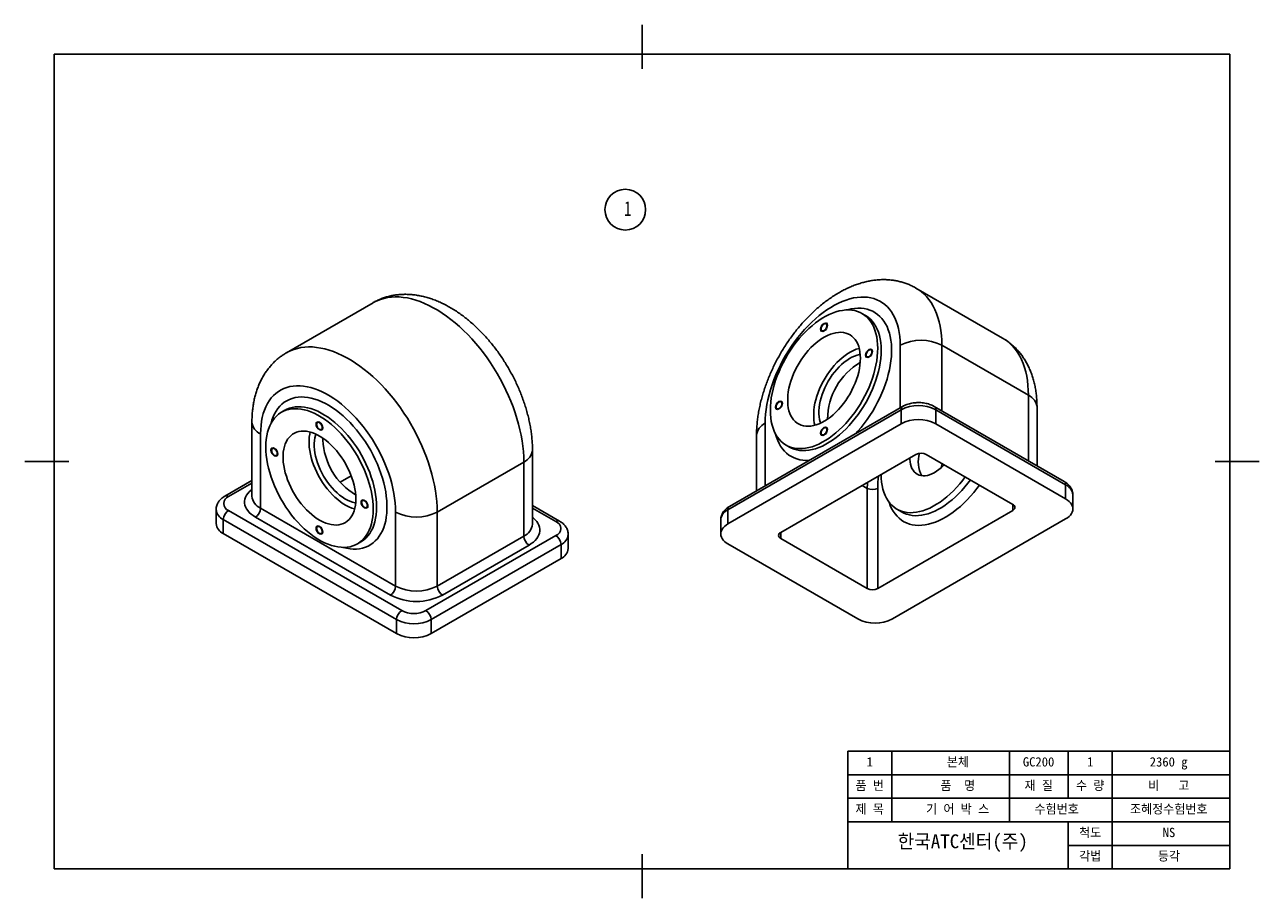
# Model space of a CAD drawing. Header units: millimetres. Extents: x 0 to 420, y 0 to 297.
import ezdxf

# ---------------------------------------------------------------- set-up
doc = ezdxf.new("R2010")
doc.units = ezdxf.units.MM
doc.layers.add('도면틀', color=4, linetype='Continuous')
doc.layers.add('외형선', color=3, linetype='Continuous')
doc.styles.add('SLDTEXTSTYLE3', font='TXT', dxfattribs={"width": 0.7})
doc.styles.add('한글 굴림', font='txt')

msp = doc.modelspace()

# ---------------------------------------------------------------- linework, layer by layer
at = {"layer": '도면틀', "color": 3}
for p, q in [((210, 297), (210, 282)), ((15, 148.5), (0, 148.5)), ((405, 148.5), (420, 148.5)), ((210, 15), (210, 0))]:
    msp.add_line(p, q, dxfattribs=at)
at = {"layer": '도면틀', "color": 4}
for p, q in [((410, 287), (10, 287)), ((10, 287), (10, 10)), ((410, 10), (410, 287)), ((280, 50), (410, 50)), ((280, 10), (280, 50)), ((10, 10), (410, 10))]:
    msp.add_line(p, q, dxfattribs=at)
at = {"layer": '도면틀', "color": 1}
for p, q in [((295, 26), (295, 50)), ((335, 26), (335, 50)), ((355, 34), (355, 50)), ((370, 10), (370, 50)), ((280, 42), (410, 42)), ((280, 34), (410, 34)), ((280, 26), (410, 26)), ((355, 10), (355, 26)), ((355, 18), (410, 18))]:
    msp.add_line(p, q, dxfattribs=at)
at = {"layer": '외형선', "linetype": 'Continuous', "lineweight": 25}
for p, q in [((332.65, 190.47), (303.19, 207.48)), ((118.51, 202.48), (89.04, 185.47)), ((286.02, 198.14), (284.84, 198.82)), ((297.85, 166.75), (297.85, 188.02)), ((341.45, 171.01), (311.99, 188.02)), ((311.99, 188.02), (311.99, 165.73)), ((341.45, 148.72), (341.45, 171.01)), ((88.54, 165.93), (87.36, 165.25)), ((298.14, 166.07), (239.22, 132.05)), ((298.66, 167.22), (239.74, 133.2)), ((298.14, 166.07), (298.14, 161.31)), ((353.61, 141.7), (309.41, 167.22)), ((309.93, 166.07), (309.93, 161.31)), ((354.12, 140.56), (309.93, 166.07)), ((344.38, 147.03), (344.38, 166.93)), ((77.31, 161.93), (77.31, 136.75)), ((298.14, 161.31), (239.22, 127.29)), ((251.89, 161.48), (251.89, 140.21)), ((354.12, 135.8), (309.93, 161.31)), ((80.24, 157.85), (80.24, 132.67)), ((101.45, 155.8), (101.47, 156.41)), ((248.96, 157.4), (248.96, 138.52)), ((172.73, 127.23), (172.73, 152.4)), ((259.01, 154.08), (260.19, 153.4)), ((169.81, 148.32), (140.34, 131.31)), ((169.81, 123.14), (169.81, 148.32)), ((303.15, 150.93), (257.19, 124.4)), ((336.15, 133.92), (306.69, 150.93)), ((111.06, 143.66), (107.3, 141.49)), ((77.31, 142.03), (68.09, 136.7)), ((77.31, 141.18), (69.34, 136.58)), ((286.65, 139.37), (284.89, 140.39)), ((286.65, 139.37), (286.65, 105.35)), ((290.19, 105.35), (290.19, 139.37)), ((354.12, 140.56), (354.12, 135.8)), ((356.56, 132.39), (356.56, 137.16)), ((65.13, 132.16), (65.13, 127.4)), ((69.34, 131.82), (128.26, 97.8)), ((80.24, 132.67), (126.2, 106.14)), ((126.2, 106.14), (126.2, 131.31)), ((140.34, 131.31), (140.34, 106.14)), ((181.96, 128.2), (172.73, 133.52)), ((180.71, 128.08), (172.73, 132.68)), ((239.22, 132.05), (239.22, 127.29)), ((336.15, 131.88), (290.19, 105.35)), ((296.72, 132.31), (298.49, 131.29)), ((336.15, 133.92), (336.15, 131.88)), ((126.5, 94.74), (67.57, 128.76)), ((67.57, 128.76), (67.57, 123.99)), ((124.43, 103.07), (78.47, 129.61)), ((236.78, 128.65), (236.78, 123.89)), ((295.2, 94.98), (354.12, 128.99)), ((126.5, 89.98), (67.57, 123.99)), ((136.51, 97.8), (180.71, 123.31)), ((140.34, 106.14), (169.81, 123.14)), ((184.92, 118.89), (184.92, 123.65)), ((257.19, 122.36), (257.19, 124.4)), ((286.65, 105.35), (257.19, 122.36)), ((113.19, 120.51), (114.37, 121.19)), ((182.47, 120.25), (138.28, 94.74)), ((171.57, 120.08), (142.11, 103.07)), ((182.47, 120.25), (182.47, 115.49)), ((239.22, 120.49), (283.41, 94.98)), ((182.47, 115.49), (138.28, 89.98)), ((126.5, 94.74), (126.5, 89.98)), ((138.28, 94.74), (138.28, 89.98))]:
    msp.add_line(p, q, dxfattribs=at)
at = {"layer": '외형선', "linetype": 'Continuous', "lineweight": 25, "flags": 128}
for points in [[(303.2, 207.47), (303.97, 206.99), (304.96, 206.27), (305.9, 205.45), (306.77, 204.55), (307.58, 203.57), (308.33, 202.5), (309.02, 201.36), (309.63, 200.13), (310.18, 198.84), (310.66, 197.48), (311.06, 196.04), (311.4, 194.55), (311.66, 193), (311.84, 191.39), (311.95, 189.73), (311.99, 188.02)], [(169.81, 148.32), (169.77, 150.07), (169.66, 151.86), (169.47, 153.69), (169.21, 155.54), (168.88, 157.42), (168.47, 159.32), (167.99, 161.24), (167.45, 163.16), (166.83, 165.1), (166.15, 167.03), (165.4, 168.96), (164.58, 170.88), (163.71, 172.79), (162.77, 174.69), (161.78, 176.56), (160.74, 178.4), (159.64, 180.21), (158.49, 181.99), (157.3, 183.72), (156.06, 185.41), (154.78, 187.05), (153.46, 188.64), (152.11, 190.17), (150.73, 191.64), (149.32, 193.04), (147.89, 194.38), (146.44, 195.64), (144.97, 196.83), (143.49, 197.95), (142, 198.98), (140.5, 199.93), (139, 200.79), (137.51, 201.57), (136.02, 202.26), (134.54, 202.86), (133.07, 203.36), (131.61, 203.77), (130.18, 204.09), (128.77, 204.31), (127.39, 204.44), (126.04, 204.47), (124.73, 204.4), (123.45, 204.23), (122.21, 203.97), (121.02, 203.62), (119.87, 203.17), (118.77, 202.63), (118.51, 202.48)], [(297.85, 188.02), (297.81, 189.51), (297.7, 190.96), (297.51, 192.35), (297.25, 193.68), (296.92, 194.96), (296.51, 196.16), (296.04, 197.3), (295.49, 198.37), (294.88, 199.35), (294.2, 200.26), (293.46, 201.08), (292.66, 201.82), (291.8, 202.47), (290.89, 203.03), (289.92, 203.49), (288.9, 203.87), (287.84, 204.14), (286.74, 204.33), (285.59, 204.41), (284.42, 204.4), (283.21, 204.29), (281.97, 204.09), (280.71, 203.79), (279.43, 203.39), (278.14, 202.91), (276.84, 202.33), (275.53, 201.66), (274.21, 200.9), (272.9, 200.06), (271.6, 199.13), (270.31, 198.13), (269.03, 197.04), (267.77, 195.89), (266.53, 194.67), (265.32, 193.38), (264.14, 192.03), (263, 190.63), (261.9, 189.17), (260.84, 187.66), (259.82, 186.12), (258.85, 184.54), (257.94, 182.92), (257.08, 181.28), (256.28, 179.62), (255.54, 177.94), (254.86, 176.25), (254.25, 174.55), (253.7, 172.86), (253.22, 171.17), (252.82, 169.5), (252.49, 167.84), (252.22, 166.2), (252.04, 164.6), (251.93, 163.02), (251.89, 161.48)], [(253.66, 165.91), (253.69, 167.28), (253.81, 168.69), (253.99, 170.13), (254.25, 171.6), (254.59, 173.09), (254.99, 174.59), (255.46, 176.1), (256.01, 177.61), (256.61, 179.12), (257.28, 180.62), (258.01, 182.1), (258.8, 183.55), (259.64, 184.98), (260.53, 186.37), (261.47, 187.72), (262.45, 189.02), (263.47, 190.28), (264.53, 191.47), (265.61, 192.61), (266.73, 193.67), (267.86, 194.67), (269.01, 195.59), (270.17, 196.44), (271.34, 197.2), (272.51, 197.87), (273.68, 198.46), (274.84, 198.96), (275.99, 199.36), (277.12, 199.67), (278.23, 199.89), (279.32, 200.01), (280.37, 200.03), (281.39, 199.96), (282.37, 199.79), (283.31, 199.52), (284.2, 199.16), (285.04, 198.7), (285.83, 198.15), (286.56, 197.52), (287.23, 196.8), (287.84, 195.99), (288.38, 195.1), (288.85, 194.14), (289.26, 193.11), (289.59, 192), (289.85, 190.83), (290.04, 189.61), (290.15, 188.33), (290.19, 187), (290.15, 185.62), (290.04, 184.21), (289.85, 182.77), (289.59, 181.3), (289.26, 179.81), (288.85, 178.31), (288.38, 176.8), (287.84, 175.29), (287.23, 173.78), (286.56, 172.29), (285.83, 170.81), (285.04, 169.35), (284.2, 167.93), (283.31, 166.53), (282.37, 165.18), (281.39, 163.88), (280.37, 162.63), (279.32, 161.43), (278.23, 160.3), (277.12, 159.23), (275.99, 158.23), (274.84, 157.31), (273.68, 156.47), (272.51, 155.71), (271.34, 155.03), (270.17, 154.44), (269.01, 153.94), (267.86, 153.54), (266.73, 153.23), (265.61, 153.01), (264.53, 152.89), (263.47, 152.87), (262.45, 152.95), (261.47, 153.12), (260.53, 153.38), (259.64, 153.75), (258.8, 154.2), (258.01, 154.75), (257.28, 155.38), (256.61, 156.11), (256.01, 156.91), (255.46, 157.8), (254.99, 158.76), (254.59, 159.8), (254.25, 160.9), (253.99, 162.07), (253.81, 163.3), (253.69, 164.58), (253.66, 165.91)], [(260.16, 153.41), (260.82, 153.07), (261.71, 152.7), (262.65, 152.44), (263.63, 152.27), (264.65, 152.19), (265.71, 152.21), (266.79, 152.33), (267.9, 152.55), (269.04, 152.86), (270.19, 153.26), (271.35, 153.76), (272.52, 154.35), (273.69, 155.03), (274.86, 155.79), (276.02, 156.63), (277.17, 157.55), (278.3, 158.55), (279.41, 159.62), (280.5, 160.75), (281.55, 161.95), (282.57, 163.2), (283.55, 164.5), (284.49, 165.85), (285.38, 167.25), (286.22, 168.67), (287.01, 170.13), (287.74, 171.61), (288.41, 173.1), (289.02, 174.61), (289.56, 176.12), (290.03, 177.63), (290.44, 179.13), (290.77, 180.62), (291.03, 182.09), (291.22, 183.53), (291.33, 184.94), (291.37, 186.32), (291.33, 187.65), (291.22, 188.93), (291.03, 190.15), (290.77, 191.32), (290.44, 192.43), (290.03, 193.46), (289.56, 194.42), (289.02, 195.31), (288.41, 196.12), (287.74, 196.84), (287.01, 197.47), (286.22, 198.02), (286.01, 198.15)], [(279.84, 200.03), (280.01, 200.08), (281.18, 200.35), (282.32, 200.53), (283.44, 200.61), (284.53, 200.6), (285.58, 200.48), (286.6, 200.28), (287.56, 199.98), (288.49, 199.58), (289.36, 199.09), (290.17, 198.52), (290.93, 197.85), (291.63, 197.1), (292.27, 196.26), (292.84, 195.35), (293.35, 194.35), (293.79, 193.29), (294.15, 192.15), (294.45, 190.96), (294.67, 189.7), (294.82, 188.38), (294.89, 187.02), (294.89, 185.61), (294.82, 184.15), (294.67, 182.67), (294.45, 181.15), (294.15, 179.61), (293.79, 178.05), (293.35, 176.48), (292.84, 174.91), (292.27, 173.33), (291.63, 171.76), (290.93, 170.2), (290.17, 168.65), (289.36, 167.13), (288.49, 165.64), (287.56, 164.18), (286.6, 162.76), (285.58, 161.39), (284.53, 160.06), (283.44, 158.79), (282.75, 158.03)], [(272.9, 194.7), (272.86, 195), (272.74, 195.22), (272.56, 195.36), (272.33, 195.4), (272.06, 195.33), (271.78, 195.17), (271.52, 194.93), (271.29, 194.62), (271.1, 194.28), (270.99, 193.92), (270.95, 193.58), (270.99, 193.29), (271.1, 193.06), (271.29, 192.93), (271.52, 192.89), (271.78, 192.95), (272.06, 193.11), (272.33, 193.36), (272.56, 193.66), (272.74, 194.01), (272.86, 194.37), (272.9, 194.7)], [(284.3, 183.6), (284.26, 184.68), (284.15, 185.72), (283.96, 186.7), (283.71, 187.62), (283.38, 188.47), (282.98, 189.25), (282.52, 189.95), (281.99, 190.57), (281.4, 191.11), (280.76, 191.56), (280.06, 191.91), (279.31, 192.18), (278.52, 192.35), (277.69, 192.42), (276.82, 192.4), (275.93, 192.28), (275.01, 192.07), (274.07, 191.76), (273.12, 191.37), (272.16, 190.88), (271.2, 190.3), (270.25, 189.64), (269.3, 188.9), (268.37, 188.09), (267.47, 187.21), (266.58, 186.26), (265.74, 185.25), (264.92, 184.2), (264.15, 183.09), (263.43, 181.94), (262.76, 180.76), (262.14, 179.56), (261.58, 178.34), (261.09, 177.1), (260.66, 175.86), (260.29, 174.63), (260, 173.4), (259.78, 172.2), (259.63, 171.02), (259.56, 169.87), (259.56, 168.76), (259.63, 167.7), (259.78, 166.69), (260, 165.74), (260.29, 164.85), (260.66, 164.04), (261.09, 163.29), (261.58, 162.63), (262.14, 162.05), (262.76, 161.56), (263.43, 161.16), (264.15, 160.84), (264.92, 160.63), (265.74, 160.5), (266.58, 160.48), (267.47, 160.55), (268.37, 160.71), (269.3, 160.97), (270.25, 161.33), (271.2, 161.77), (272.16, 162.3), (273.12, 162.92), (274.07, 163.62), (275.01, 164.4), (275.93, 165.24), (276.82, 166.16), (277.69, 167.14), (278.52, 168.17), (279.31, 169.26), (280.06, 170.38), (280.76, 171.55), (281.4, 172.74), (281.99, 173.95), (282.52, 175.18), (282.98, 176.42), (283.38, 177.66), (283.71, 178.89), (283.96, 180.11), (284.15, 181.3), (284.26, 182.47), (284.3, 183.6)], [(341.45, 171.01), (341.42, 172.72), (341.31, 174.38), (341.12, 175.99), (340.86, 177.54), (340.53, 179.04), (340.12, 180.47), (339.64, 181.83), (339.1, 183.13), (338.48, 184.35), (337.8, 185.49), (337.05, 186.56), (336.23, 187.54), (335.36, 188.44), (334.42, 189.26), (333.43, 189.98), (332.65, 190.47)], [(89.04, 185.47), (89.31, 185.62), (90.41, 186.16), (91.55, 186.61), (92.75, 186.97), (93.99, 187.23), (95.26, 187.39), (96.58, 187.46), (97.93, 187.43), (99.31, 187.3), (100.72, 187.08), (102.15, 186.77), (103.6, 186.35), (105.07, 185.85), (106.55, 185.25), (108.05, 184.56), (109.54, 183.79), (111.04, 182.92), (112.54, 181.97), (114.03, 180.94), (115.51, 179.82), (116.98, 178.63), (118.43, 177.37), (119.86, 176.03), (121.27, 174.63), (122.65, 173.16), (124, 171.63), (125.32, 170.04), (126.6, 168.4), (127.83, 166.71), (129.03, 164.98), (130.18, 163.2), (131.27, 161.39), (132.32, 159.55), (133.31, 157.68), (134.25, 155.79), (135.12, 153.88), (135.93, 151.95), (136.68, 150.02), (137.37, 148.09), (137.98, 146.15), (138.53, 144.23), (139.01, 142.31), (139.41, 140.41), (139.75, 138.53), (140.01, 136.68), (140.19, 134.85), (140.31, 133.06), (140.34, 131.31)], [(283.89, 186.98), (283.85, 186.97), (282.91, 186.66), (281.96, 186.26), (281, 185.77), (280.04, 185.2), (279.09, 184.54), (278.14, 183.8), (277.21, 182.99), (276.3, 182.11), (275.42, 181.16), (274.57, 180.15), (273.76, 179.09), (272.99, 177.99), (272.27, 176.84), (271.6, 175.66), (270.98, 174.46), (270.42, 173.23), (269.93, 172), (269.5, 170.76), (269.13, 169.52), (268.84, 168.3), (268.62, 167.09), (268.47, 165.91), (268.4, 164.76), (268.4, 163.66), (268.47, 162.59), (268.62, 161.59), (268.79, 160.82)], [(270.74, 161.55), (270.61, 161.95), (270.39, 162.81), (270.24, 163.74), (270.16, 164.72), (270.16, 165.74), (270.24, 166.81), (270.39, 167.91), (270.61, 169.03), (270.9, 170.16), (271.26, 171.31), (271.69, 172.46), (272.18, 173.59), (272.73, 174.72), (273.34, 175.82), (274, 176.88), (274.71, 177.91), (275.46, 178.89), (276.25, 179.82), (277.06, 180.69), (277.91, 181.5), (278.77, 182.23), (279.65, 182.89), (280.54, 183.47), (281.43, 183.96), (282.31, 184.36), (283.18, 184.67), (284.04, 184.89), (284.24, 184.93)], [(288.22, 185.86), (288.18, 186.15), (288.06, 186.38), (287.88, 186.51), (287.65, 186.55), (287.38, 186.49), (287.11, 186.33), (286.84, 186.08), (286.61, 185.78), (286.43, 185.43), (286.31, 185.07), (286.27, 184.73), (286.31, 184.44), (286.43, 184.22), (286.61, 184.08), (286.84, 184.04), (287.11, 184.1), (287.38, 184.26), (287.65, 184.51), (287.88, 184.81), (288.06, 185.16), (288.18, 185.52), (288.22, 185.86)], [(126.2, 131.31), (126.16, 132.85), (126.05, 134.42), (125.86, 136.03), (125.6, 137.67), (125.27, 139.33), (124.86, 141), (124.39, 142.69), (123.84, 144.38), (123.23, 146.08), (122.55, 147.77), (121.81, 149.44), (121.01, 151.11), (120.15, 152.75), (119.24, 154.36), (118.27, 155.95), (117.25, 157.49), (116.19, 159), (115.09, 160.45), (113.94, 161.86), (112.77, 163.21), (111.56, 164.5), (110.32, 165.72), (109.06, 166.87), (107.78, 167.95), (106.49, 168.96), (105.19, 169.88), (103.88, 170.73), (102.56, 171.48), (101.25, 172.15), (99.95, 172.73), (98.66, 173.22), (97.38, 173.62), (96.12, 173.92), (94.88, 174.12), (93.67, 174.23), (92.5, 174.24), (91.35, 174.16), (90.25, 173.97), (89.19, 173.7), (88.17, 173.32), (87.2, 172.86), (86.29, 172.3), (85.43, 171.65), (84.63, 170.91), (83.89, 170.09), (83.21, 169.18), (82.6, 168.19), (82.05, 167.13), (81.58, 165.99), (81.17, 164.79), (80.84, 163.51), (80.58, 162.18), (80.39, 160.78), (80.28, 159.34), (80.24, 157.85)], [(83.81, 161.53), (84.11, 162.56), (84.51, 163.66), (84.98, 164.69), (85.52, 165.64), (86.13, 166.52), (86.8, 167.31), (87.53, 168.02), (88.32, 168.65), (89.16, 169.18), (90.06, 169.62), (91, 169.97), (91.99, 170.22), (93.03, 170.38), (94.1, 170.44), (95.2, 170.41), (96.34, 170.28), (97.5, 170.05), (98.68, 169.73), (99.87, 169.32), (101.09, 168.82), (102.3, 168.22), (103.53, 167.54), (104.75, 166.77), (105.96, 165.91), (107.17, 164.98), (108.36, 163.98), (109.53, 162.9), (110.67, 161.75), (111.79, 160.54), (112.88, 159.27), (113.93, 157.94), (114.95, 156.57), (115.91, 155.15), (116.84, 153.69), (117.71, 152.2), (118.52, 150.68), (119.28, 149.13), (119.98, 147.57), (120.62, 146), (121.19, 144.42), (121.7, 142.85), (122.14, 141.28), (122.5, 139.72), (122.8, 138.18), (123.02, 136.66), (123.17, 135.18), (123.25, 133.72), (123.25, 132.31), (123.17, 130.95), (123.02, 129.63), (122.8, 128.37), (122.5, 127.18), (122.14, 126.04), (121.7, 124.98), (121.19, 123.98), (120.62, 123.07), (119.98, 122.23), (119.28, 121.48), (118.52, 120.81), (117.71, 120.24), (116.84, 119.75), (115.91, 119.35), (114.95, 119.05), (113.93, 118.85), (112.88, 118.73), (111.79, 118.72), (110.67, 118.8), (109.53, 118.98), (108.36, 119.25), (108.19, 119.3)], [(257.57, 168.17), (257.53, 168.46), (257.42, 168.69), (257.24, 168.82), (257.01, 168.86), (256.74, 168.8), (256.46, 168.64), (256.2, 168.4), (255.97, 168.09), (255.78, 167.74), (255.67, 167.38), (255.63, 167.05), (255.67, 166.75), (255.78, 166.53), (255.97, 166.39), (256.2, 166.35), (256.46, 166.42), (256.74, 166.58), (257.01, 166.82), (257.24, 167.13), (257.42, 167.47), (257.53, 167.83), (257.57, 168.17)], [(82.01, 153.42), (82.04, 154.75), (82.16, 156.03), (82.34, 157.26), (82.6, 158.43), (82.94, 159.53), (83.34, 160.57), (83.82, 161.53), (84.36, 162.42), (84.96, 163.22), (85.63, 163.95), (86.36, 164.58), (87.15, 165.13), (87.99, 165.58), (88.88, 165.95), (89.82, 166.21), (90.8, 166.38), (91.82, 166.46), (92.88, 166.44), (93.96, 166.32), (95.08, 166.1), (96.21, 165.79), (97.36, 165.39), (98.52, 164.89), (99.69, 164.3), (100.86, 163.62), (102.03, 162.86), (103.19, 162.02), (104.34, 161.1), (105.47, 160.1), (106.58, 159.03), (107.67, 157.9), (108.72, 156.7), (109.74, 155.45), (110.72, 154.15), (111.66, 152.8), (112.55, 151.4), (113.4, 149.98), (114.18, 148.52), (114.91, 147.04), (115.58, 145.55), (116.19, 144.04), (116.73, 142.53), (117.21, 141.02), (117.61, 139.52), (117.94, 138.03), (118.2, 136.56), (118.39, 135.12), (118.5, 133.71), (118.54, 132.33), (118.5, 131), (118.39, 129.72), (118.2, 128.5), (117.94, 127.33), (117.61, 126.22), (117.21, 125.19), (116.73, 124.23), (116.19, 123.34), (115.58, 122.53), (114.91, 121.81), (114.18, 121.18), (113.4, 120.63), (112.55, 120.17), (111.66, 119.81), (110.72, 119.54), (109.74, 119.37), (108.72, 119.3), (107.67, 119.32), (106.58, 119.44), (105.47, 119.66), (104.34, 119.97), (103.19, 120.37), (102.03, 120.87), (100.86, 121.46), (99.69, 122.13), (98.52, 122.89), (97.36, 123.74), (96.21, 124.66), (95.08, 125.66), (93.96, 126.72), (92.88, 127.86), (91.82, 129.05), (90.8, 130.31), (89.82, 131.61), (88.88, 132.96), (87.99, 134.35), (87.15, 135.78), (86.36, 137.23), (85.63, 138.71), (84.96, 140.21), (84.36, 141.72), (83.82, 143.23), (83.34, 144.74), (82.94, 146.24), (82.6, 147.73), (82.34, 149.2), (82.16, 150.64), (82.04, 152.05), (82.01, 153.42)], [(114.36, 121.18), (114.57, 121.31), (115.36, 121.86), (116.09, 122.49), (116.76, 123.21), (117.37, 124.02), (117.91, 124.91), (118.38, 125.87), (118.79, 126.9), (119.12, 128.01), (119.38, 129.18), (119.57, 130.4), (119.68, 131.68), (119.72, 133.01), (119.68, 134.39), (119.57, 135.8), (119.38, 137.24), (119.12, 138.71), (118.79, 140.2), (118.38, 141.7), (117.91, 143.21), (117.37, 144.72), (116.76, 146.23), (116.09, 147.72), (115.36, 149.2), (114.57, 150.66), (113.73, 152.08), (112.84, 153.48), (111.9, 154.83), (110.92, 156.13), (109.9, 157.38), (108.85, 158.58), (107.76, 159.71), (106.65, 160.78), (105.52, 161.78), (104.37, 162.7), (103.21, 163.54), (102.04, 164.3), (100.87, 164.98), (99.7, 165.57), (98.54, 166.07), (97.39, 166.47), (96.25, 166.78), (95.14, 167), (94.06, 167.12), (93, 167.14), (91.98, 167.06), (91, 166.89), (90.06, 166.63), (89.17, 166.26), (88.56, 165.94)], [(101.25, 160.01), (101.21, 160.35), (101.09, 160.71), (100.91, 161.05), (100.68, 161.36), (100.41, 161.6), (100.14, 161.76), (99.87, 161.82), (99.64, 161.79), (99.46, 161.65), (99.34, 161.43), (99.3, 161.13), (99.34, 160.79), (99.46, 160.44), (99.64, 160.09), (99.87, 159.78), (100.14, 159.54), (100.41, 159.38), (100.68, 159.32), (100.91, 159.35), (101.09, 159.49), (101.21, 159.72), (101.25, 160.01)], [(272.9, 159.32), (272.86, 159.61), (272.74, 159.84), (272.56, 159.98), (272.33, 160.01), (272.06, 159.95), (271.78, 159.79), (271.52, 159.55), (271.29, 159.24), (271.1, 158.89), (270.99, 158.54), (270.95, 158.2), (270.99, 157.9), (271.1, 157.68), (271.29, 157.54), (271.52, 157.51), (271.78, 157.57), (272.06, 157.73), (272.33, 157.97), (272.56, 158.28), (272.74, 158.62), (272.86, 158.98), (272.9, 159.32)], [(112.65, 135.73), (112.61, 136.86), (112.5, 138.03), (112.31, 139.22), (112.06, 140.44), (111.73, 141.67), (111.33, 142.91), (110.87, 144.15), (110.34, 145.38), (109.75, 146.59), (109.11, 147.78), (108.41, 148.95), (107.66, 150.07), (106.87, 151.16), (106.04, 152.19), (105.17, 153.17), (104.28, 154.09), (103.36, 154.93), (102.42, 155.71), (101.47, 156.41), (100.51, 157.03), (99.55, 157.56), (98.6, 158), (97.65, 158.36), (96.72, 158.62), (95.82, 158.78), (94.94, 158.85), (94.09, 158.83), (93.27, 158.7), (92.5, 158.49), (91.78, 158.17), (91.11, 157.77), (90.49, 157.28), (89.93, 156.7), (89.44, 156.04), (89.01, 155.29), (88.65, 154.48), (88.35, 153.59), (88.13, 152.64), (87.98, 151.63), (87.91, 150.57), (87.91, 149.46), (87.98, 148.31), (88.13, 147.13), (88.35, 145.93), (88.65, 144.7), (89.01, 143.47), (89.44, 142.23), (89.93, 140.99), (90.49, 139.77), (91.11, 138.57), (91.78, 137.39), (92.5, 136.24), (93.27, 135.13), (94.09, 134.08), (94.94, 133.07), (95.82, 132.12), (96.72, 131.24), (97.65, 130.43), (98.6, 129.69), (99.55, 129.03), (100.51, 128.45), (101.47, 127.96), (102.42, 127.57), (103.36, 127.26), (104.28, 127.05), (105.17, 126.93), (106.04, 126.91), (106.87, 126.98), (107.66, 127.15), (108.41, 127.42), (109.11, 127.77), (109.75, 128.22), (110.34, 128.76), (110.87, 129.38), (111.33, 130.08), (111.73, 130.86), (112.06, 131.71), (112.31, 132.63), (112.5, 133.61), (112.61, 134.65), (112.65, 135.73)], [(97.14, 158.51), (96.97, 157.74), (96.82, 156.74), (96.75, 155.67), (96.75, 154.57), (96.82, 153.42), (96.97, 152.24), (97.19, 151.03), (97.48, 149.81), (97.85, 148.57), (98.28, 147.33), (98.77, 146.1), (99.33, 144.87), (99.95, 143.67), (100.62, 142.49), (101.34, 141.34), (102.11, 140.24), (102.93, 139.18), (103.77, 138.17), (104.66, 137.22), (105.56, 136.34), (106.49, 135.53), (107.44, 134.79), (108.39, 134.13), (109.35, 133.56), (110.31, 133.07), (111.26, 132.67), (112.2, 132.36), (112.24, 132.35)], [(112.59, 134.4), (112.39, 134.44), (111.53, 134.66), (110.66, 134.97), (109.78, 135.37), (108.89, 135.86), (108, 136.44), (107.12, 137.1), (106.26, 137.83), (105.42, 138.64), (104.6, 139.51), (103.81, 140.44), (103.06, 141.42), (102.35, 142.45), (101.69, 143.51), (101.08, 144.61), (100.53, 145.74), (100.04, 146.87), (99.61, 148.02), (99.25, 149.17), (98.96, 150.3), (98.74, 151.42), (98.59, 152.52), (98.52, 153.59), (98.52, 154.61), (98.59, 155.59), (98.74, 156.52), (98.96, 157.38), (99.09, 157.78)], [(266.99, 148.93), (266.85, 148.92), (265.75, 148.89), (264.68, 148.95), (263.64, 149.11), (262.65, 149.36), (261.71, 149.71), (260.81, 150.15), (259.97, 150.68), (259.18, 151.31), (258.45, 152.02), (257.78, 152.81), (257.17, 153.69), (256.63, 154.64), (256.16, 155.67), (255.76, 156.77), (255.46, 157.8)], [(85.93, 151.16), (85.89, 151.5), (85.77, 151.86), (85.59, 152.2), (85.36, 152.51), (85.09, 152.75), (84.81, 152.91), (84.55, 152.98), (84.32, 152.94), (84.13, 152.8), (84.02, 152.58), (83.98, 152.28), (84.02, 151.95), (84.13, 151.59), (84.32, 151.24), (84.55, 150.93), (84.81, 150.69), (85.09, 150.53), (85.36, 150.47), (85.59, 150.51), (85.77, 150.64), (85.89, 150.87), (85.93, 151.16)], [(312.84, 147.38), (312.58, 147.12), (311.81, 146.4), (311.03, 145.75), (310.24, 145.19), (309.43, 144.7), (308.64, 144.3), (307.85, 144), (307.07, 143.79), (306.32, 143.67), (305.6, 143.65), (304.91, 143.73), (304.26, 143.91), (303.66, 144.18), (303.12, 144.54), (302.63, 144.99), (302.2, 145.52), (301.84, 146.14), (301.55, 146.83), (301.32, 147.59), (301.18, 148.41), (301.1, 149.29), (301.09, 149.74)], [(312.16, 147.77), (312.02, 147.36), (311.72, 146.32)], [(291.37, 144.13), (291.41, 142.81), (291.52, 141.52), (291.71, 140.3), (291.97, 139.13), (292.3, 138.03), (292.7, 136.99), (293.18, 136.03), (293.72, 135.14), (294.33, 134.34), (295, 133.61), (295.73, 132.98), (296.51, 132.43), (297.35, 131.98), (298.25, 131.61), (299.18, 131.35), (300.17, 131.18), (301.19, 131.1), (302.24, 131.12), (303.33, 131.24), (304.44, 131.46), (305.57, 131.77), (306.72, 132.17), (307.88, 132.67), (309.05, 133.26), (310.22, 133.94), (311.39, 134.7), (312.55, 135.54), (313.7, 136.46), (314.83, 137.46), (315.94, 138.53), (317.03, 139.66), (318.08, 140.86), (319.1, 142.11), (319.98, 143.26)], [(78.47, 129.61), (77.69, 130.1), (77, 130.63), (76.39, 131.2), (75.88, 131.8), (75.46, 132.42), (75.14, 133.06), (74.93, 133.71), (74.82, 134.38), (74.82, 135.04), (74.93, 135.71), (75.14, 136.36), (75.46, 137), (75.88, 137.62), (76.39, 138.22), (77, 138.79), (77.31, 139.04)], [(286.72, 141.44), (286.69, 140.97), (286.65, 139.37)], [(324.78, 140.49), (323.89, 139.28), (322.83, 137.95), (321.75, 136.68), (320.63, 135.47), (319.48, 134.32), (318.31, 133.24), (317.12, 132.24), (315.91, 131.3), (314.7, 130.45), (313.48, 129.68), (312.25, 129), (311.04, 128.4), (309.83, 127.9), (308.63, 127.48), (307.45, 127.16), (306.29, 126.94), (305.15, 126.81), (304.05, 126.78), (302.98, 126.84), (301.94, 127), (300.95, 127.25), (300.01, 127.6), (299.11, 128.04), (298.27, 128.57), (297.48, 129.2), (296.75, 129.91), (296.08, 130.7), (295.47, 131.58), (294.93, 132.53), (294.46, 133.56), (294.06, 134.66), (294.06, 134.67)], [(298.47, 131.3), (299.12, 130.96), (300.01, 130.59), (300.95, 130.33), (301.93, 130.16), (302.95, 130.08), (304.01, 130.1), (305.09, 130.22), (306.21, 130.44), (307.34, 130.75), (308.49, 131.15), (309.65, 131.65), (310.82, 132.24), (311.99, 132.91), (313.16, 133.68), (314.32, 134.52), (315.47, 135.44), (316.6, 136.44), (317.71, 137.51), (318.8, 138.64), (319.85, 139.84), (320.87, 141.09), (321.74, 142.24)], [(116.57, 133.47), (116.53, 133.81), (116.41, 134.17), (116.23, 134.52), (116, 134.82), (115.73, 135.07), (115.46, 135.23), (115.19, 135.29), (114.96, 135.25), (114.78, 135.11), (114.66, 134.89), (114.62, 134.6), (114.66, 134.26), (114.78, 133.9), (114.96, 133.55), (115.19, 133.25), (115.46, 133), (115.73, 132.84), (116, 132.78), (116.23, 132.82), (116.41, 132.95), (116.53, 133.18), (116.57, 133.47)], [(354.12, 128.99), (354.75, 129.39), (355.29, 129.83), (355.74, 130.31), (356.1, 130.81), (356.36, 131.32), (356.51, 131.86), (356.56, 132.39), (356.51, 132.93), (356.36, 133.46), (356.1, 133.98), (355.74, 134.48), (355.29, 134.95), (354.75, 135.39), (354.12, 135.8)], [(101.25, 124.63), (101.21, 124.96), (101.09, 125.32), (100.91, 125.67), (100.68, 125.97), (100.41, 126.22), (100.14, 126.38), (99.87, 126.44), (99.64, 126.4), (99.46, 126.27), (99.34, 126.04), (99.3, 125.75), (99.34, 125.41), (99.46, 125.05), (99.64, 124.71), (99.87, 124.4), (100.14, 124.16), (100.41, 124), (100.68, 123.93), (100.91, 123.97), (101.09, 124.11), (101.21, 124.33), (101.25, 124.63)], [(172.73, 129.51), (173.05, 129.26), (173.65, 128.7), (174.17, 128.1), (174.59, 127.48), (174.9, 126.84), (175.11, 126.18), (175.22, 125.52), (175.22, 124.85), (175.11, 124.19), (174.9, 123.53), (174.59, 122.89), (174.17, 122.27), (173.65, 121.67), (173.05, 121.11), (172.35, 120.58), (171.57, 120.08)], [(239.22, 127.29), (238.6, 126.89), (238.06, 126.45), (237.6, 125.98), (237.25, 125.48), (236.99, 124.96), (236.83, 124.43), (236.78, 123.89), (236.83, 123.35), (236.99, 122.82), (237.25, 122.3), (237.6, 121.8), (238.06, 121.33), (238.6, 120.89), (239.22, 120.49)]]:
    msp.add_lwpolyline(points, dxfattribs=at)
at = {"layer": '외형선', "linetype": 'Continuous', "lineweight": 18, "flags": 128}
for points in [[(273.1, 194.82), (273.01, 194.25), (272.76, 193.66), (272.37, 193.15), (271.92, 192.78), (271.47, 192.63), (271.09, 192.7), (270.83, 192.99), (270.74, 193.46), (270.83, 194.04), (271.09, 194.62), (271.47, 195.14), (271.92, 195.5), (272.37, 195.66), (272.76, 195.59), (273.01, 195.29), (273.1, 194.82)], [(288.42, 185.98), (288.33, 185.4), (288.08, 184.81), (287.69, 184.3), (287.24, 183.94), (286.79, 183.78), (286.41, 183.85), (286.15, 184.15), (286.06, 184.62), (286.15, 185.19), (286.41, 185.78), (286.79, 186.29), (287.24, 186.66), (287.69, 186.81), (288.08, 186.74), (288.33, 186.45), (288.42, 185.98)], [(257.78, 168.29), (257.69, 167.71), (257.44, 167.13), (257.05, 166.61), (256.6, 166.25), (256.15, 166.09), (255.77, 166.16), (255.51, 166.46), (255.42, 166.93), (255.51, 167.5), (255.77, 168.09), (256.15, 168.6), (256.6, 168.97), (257.05, 169.12), (257.44, 169.05), (257.69, 168.76), (257.78, 168.29)], [(101.45, 159.89), (101.36, 159.42), (101.11, 159.13), (100.72, 159.05), (100.27, 159.21), (99.82, 159.57), (99.44, 160.09), (99.18, 160.68), (99.1, 161.25), (99.18, 161.72), (99.44, 162.01), (99.82, 162.09), (100.27, 161.93), (100.72, 161.57), (101.11, 161.05), (101.36, 160.46), (101.45, 159.89)], [(273.1, 159.44), (273.01, 158.87), (272.76, 158.28), (272.37, 157.76), (271.92, 157.4), (271.47, 157.24), (271.09, 157.32), (270.83, 157.61), (270.74, 158.08), (270.83, 158.65), (271.09, 159.24), (271.47, 159.76), (271.92, 160.12), (272.37, 160.28), (272.76, 160.2), (273.01, 159.91), (273.1, 159.44)], [(86.13, 151.04), (86.04, 150.57), (85.79, 150.28), (85.4, 150.21), (84.95, 150.36), (84.5, 150.73), (84.12, 151.24), (83.86, 151.83), (83.77, 152.4), (83.86, 152.87), (84.12, 153.17), (84.5, 153.24), (84.95, 153.08), (85.4, 152.72), (85.79, 152.2), (86.04, 151.62), (86.13, 151.04)], [(116.77, 133.35), (116.68, 132.88), (116.43, 132.59), (116.05, 132.52), (115.59, 132.67), (115.14, 133.04), (114.76, 133.55), (114.51, 134.14), (114.42, 134.71), (114.51, 135.18), (114.76, 135.48), (115.14, 135.55), (115.59, 135.4), (116.05, 135.03), (116.43, 134.52), (116.68, 133.93), (116.77, 133.35)], [(101.45, 124.51), (101.36, 124.04), (101.11, 123.74), (100.72, 123.67), (100.27, 123.83), (99.82, 124.19), (99.44, 124.71), (99.18, 125.29), (99.1, 125.87), (99.18, 126.34), (99.44, 126.63), (99.82, 126.7), (100.27, 126.55), (100.72, 126.18), (101.11, 125.67), (101.36, 125.08), (101.45, 124.51)]]:
    msp.add_lwpolyline(points, dxfattribs=at)
at = {"layer": '외형선'}
msp.add_circle((204.32, 234.12), 6.92, dxfattribs=at)
at = {"layer": '외형선', "linetype": 'Continuous', "lineweight": 25}
for centre, radius, start, end in [((304.92, 174.42), 15.33, 62.5284, 117.4716), ((295.71, 162.72), 22.6, 120.5082, 179.4972), ((339.43, 166.46), 4.97, 5.3293, 65.9908), ((304.04, 154.77), 12.74, 62.4576, 117.5424), ((299.37, 166.21), 1.23, 124.7255, 186.3251), ((308.71, 166.21), 1.23, 353.6741, 55.2833), ((82.26, 162.39), 4.97, 185.3232, 245.9914), ((253.91, 156.94), 4.97, 114.0087, 174.6758), ((304.04, 150.01), 12.74, 62.4576, 117.5424), ((124.25, 156.76), 22.82, 182.3934, 239.2665), ((167.78, 152.87), 4.97, 294.0086, 354.6767), ((304.92, 147.52), 3.84, 62.6097, 117.3903), ((313.27, 148.38), 9.3, 161.5095, 210.3687), ((324.54, 139.29), 34.35, 172.7729, 179.8551), ((288.42, 142.78), 3.84, 242.6097, 297.3903), ((352.9, 140.69), 1.23, 353.7012, 54.9867), ((352.28, 136.66), 4.31, 6.5936, 64.7265), ((70.26, 134.2), 2.56, 111.2683, 248.7317), ((68.61, 135.59), 1.23, 53.682, 115.2344), ((82.26, 137.21), 4.97, 185.3293, 245.9908), ((69.21, 132.51), 4.09, 184.8932, 246.4033), ((71.41, 128.58), 3.84, 122.6055, 177.3945), ((76.4, 132.84), 3.84, 302.6055, 357.3945), ((133.27, 144.91), 15.33, 242.5284, 297.4716), ((240.86, 128.3), 4.1, 113.5992, 175.0807), ((240.44, 132.19), 1.23, 125.0133, 186.2988), ((335.76, 132.9), 1.09, 290.7834, 69.2166), ((69.21, 127.75), 4.1, 184.9193, 246.4008), ((167.78, 127.69), 4.97, 294.0092, 354.6707), ((181.44, 127.05), 1.26, 65.7082, 125.6162), ((179.78, 125.7), 2.56, 291.2683, 68.7317), ((173.64, 123.32), 3.84, 182.6055, 237.3945), ((178.64, 120.08), 3.84, 2.6055, 57.3945), ((180.63, 124.15), 4.31, 295.2754, 353.3808), ((257.58, 123.38), 1.09, 110.7834, 249.2166), ((180.64, 119.39), 4.31, 295.2735, 353.4064), ((122.36, 106.31), 3.84, 302.6055, 357.3945), ((133.27, 119.74), 15.33, 242.5284, 297.4716), ((144.18, 106.31), 3.84, 182.6055, 237.3945), ((288.42, 108.76), 3.84, 242.6097, 297.3903), ((133.27, 120.09), 19.17, 242.546, 297.454), ((130.33, 94.57), 3.84, 122.6055, 177.3945), ((132.39, 105.72), 8.93, 242.4914, 297.5086), ((134.44, 94.57), 3.84, 2.6055, 57.3945), ((132.39, 106.04), 12.74, 242.4576, 297.5424), ((289.31, 106.27), 12.74, 242.4576, 297.5424), ((132.39, 101.28), 12.74, 242.4576, 297.5424)]:
    msp.add_arc(centre, radius, start, end, dxfattribs=at)
for points, knots in [([(303.2, 207.47), (303.15, 207.49), (302.7, 207.77), (301.82, 208.21), (300.54, 208.78), (299.22, 209.26), (297.87, 209.65), (296.49, 209.96), (295.08, 210.18), (293.64, 210.31), (292.18, 210.35), (290.69, 210.31), (289.19, 210.17), (287.66, 209.94), (286.12, 209.62), (284.57, 209.2), (283, 208.7), (281.43, 208.1), (279.87, 207.41), (278.3, 206.63), (276.75, 205.77), (275.21, 204.82), (273.69, 203.8), (272.19, 202.7), (270.72, 201.53), (269.28, 200.29), (267.87, 198.99), (266.49, 197.63), (265.16, 196.22), (263.86, 194.75), (262.6, 193.23), (261.39, 191.67), (260.22, 190.06), (259.09, 188.41), (258.02, 186.73), (257, 185.01), (256.02, 183.27), (255.11, 181.49), (254.24, 179.7), (253.44, 177.88), (252.7, 176.04), (252.01, 174.2), (251.39, 172.34), (250.84, 170.47), (250.35, 168.6), (249.93, 166.73), (249.59, 164.85), (249.31, 162.99), (249.11, 161.13), (248.98, 159.26), (248.97, 158.03), (248.96, 157.4)], [0, 0, 0, 0, 0.002195, 0.020629, 0.039041, 0.057468, 0.075953, 0.094538, 0.113263, 0.132167, 0.151286, 0.17065, 0.190284, 0.210202, 0.230412, 0.250906, 0.271667, 0.292667, 0.313868, 0.335227, 0.356702, 0.37825, 0.399835, 0.421421, 0.442985, 0.464514, 0.486, 0.507439, 0.52883, 0.550175, 0.571478, 0.592746, 0.613983, 0.635198, 0.656397, 0.677589, 0.698781, 0.719979, 0.741192, 0.762426, 0.783689, 0.804991, 0.826337, 0.847736, 0.869193, 0.890713, 0.912299, 0.933952, 0.95567, 0.977443, 1, 1, 1, 1]), ([(172.73, 152.4), (172.73, 152.74), (172.73, 153.67), (172.65, 155.22), (172.49, 157.06), (172.26, 158.91), (171.95, 160.77), (171.57, 162.64), (171.11, 164.51), (170.59, 166.38), (170.01, 168.24), (169.36, 170.1), (168.64, 171.94), (167.87, 173.77), (167.04, 175.57), (166.15, 177.36), (165.2, 179.12), (164.21, 180.85), (163.16, 182.56), (162.06, 184.22), (160.91, 185.85), (159.72, 187.44), (158.49, 188.98), (157.21, 190.47), (155.89, 191.92), (154.53, 193.31), (153.14, 194.64), (151.71, 195.91), (150.25, 197.12), (148.76, 198.26), (147.24, 199.33), (145.69, 200.32), (144.12, 201.24), (142.53, 202.07), (140.93, 202.82), (139.31, 203.47), (137.69, 204.03), (136.07, 204.5), (134.46, 204.86), (132.85, 205.13), (131.27, 205.29), (129.71, 205.35), (128.18, 205.32), (126.68, 205.19), (125.22, 204.97), (123.8, 204.65), (122.41, 204.24), (121.07, 203.75), (119.79, 203.17), (118.93, 202.74), (118.51, 202.48), (118.49, 202.47)], [0, 0, 0, 0, 0.0119554, 0.0335579, 0.0551464, 0.0767244, 0.0982742, 0.1197846, 0.1412494, 0.1626663, 0.1840361, 0.2053618, 0.2266483, 0.2479012, 0.2691272, 0.2903337, 0.311528, 0.3327181, 0.353912, 0.375115, 0.3963352, 0.4175807, 0.4388594, 0.460179, 0.481547, 0.5029698, 0.5244533, 0.5460017, 0.5676169, 0.5892984, 0.6110411, 0.6328352, 0.6546642, 0.6764969, 0.6982956, 0.7200176, 0.7416145, 0.7630356, 0.7842328, 0.805165, 0.8258019, 0.8461269, 0.866137, 0.8858416, 0.9052609, 0.9244227, 0.9433608, 0.9621129, 0.9807188, 0.9992201, 1, 1, 1, 1]), ([(344.38, 166.93), (344.38, 167.26), (344.37, 168.19), (344.3, 169.71), (344.13, 171.47), (343.88, 173.19), (343.54, 174.87), (343.12, 176.5), (342.62, 178.07), (342.03, 179.58), (341.37, 181.02), (340.64, 182.39), (339.83, 183.69), (338.96, 184.91), (338.03, 186.05), (337.03, 187.12), (335.98, 188.1), (334.88, 189), (333.77, 189.8), (333.01, 190.25), (332.65, 190.46)], [0, 0, 0, 0, 0.033886, 0.095447, 0.157, 0.218318, 0.279262, 0.33969, 0.399466, 0.45848, 0.516651, 0.573937, 0.630336, 0.685878, 0.740624, 0.794655, 0.848069, 0.900973, 0.953482, 1, 1, 1, 1]), ([(89.04, 185.47), (88.66, 185.23), (87.87, 184.76), (86.75, 183.95), (85.66, 183.06), (84.64, 182.1), (83.67, 181.06), (82.77, 179.96), (81.93, 178.79), (81.15, 177.55), (80.44, 176.25), (79.8, 174.89), (79.22, 173.46), (78.72, 171.98), (78.29, 170.43), (77.93, 168.83), (77.66, 167.18), (77.46, 165.48), (77.33, 163.73), (77.32, 162.54), (77.31, 161.93)], [0, 0, 0, 0, 0.0504594, 0.1024701, 0.1545066, 0.2066896, 0.2591379, 0.3119672, 0.3652874, 0.4191999, 0.4737933, 0.529139, 0.5852854, 0.6422528, 0.7000293, 0.7585697, 0.817797, 0.8776087, 0.9378862, 1, 1, 1, 1]), ([(309.41, 167.22), (309.28, 167.29), (308.91, 167.5), (308.26, 167.78), (307.46, 168.06), (306.62, 168.28), (305.76, 168.43), (304.88, 168.52), (303.99, 168.55), (303.1, 168.51), (302.22, 168.42), (301.36, 168.26), (300.52, 168.03), (299.72, 167.74), (299.1, 167.46), (298.76, 167.27), (298.66, 167.22)], [0, 0, 0, 0, 0.043932, 0.121072, 0.198145, 0.275036, 0.35161, 0.427904, 0.504049, 0.580223, 0.656585, 0.733313, 0.810609, 0.888647, 0.967517, 1, 1, 1, 1]), ([(356.55, 137.16), (356.56, 137.25), (356.56, 137.56), (356.48, 138.08), (356.31, 138.7), (356.04, 139.29), (355.7, 139.86), (355.28, 140.39), (354.78, 140.88), (354.22, 141.33), (353.8, 141.58), (353.61, 141.7)], [0, 0, 0, 0, 0.0507, 0.165352, 0.279401, 0.394116, 0.510754, 0.630448, 0.754048, 0.881865, 1, 1, 1, 1]), ([(68.09, 136.7), (67.96, 136.63), (67.59, 136.4), (67.06, 136.01), (66.52, 135.5), (66.08, 134.98), (65.72, 134.43), (65.44, 133.83), (65.24, 133.2), (65.13, 132.63), (65.14, 132.28), (65.14, 132.16)], [0, 0, 0, 0, 0.078219, 0.217761, 0.342267, 0.462842, 0.579564, 0.693042, 0.815619, 0.934623, 1, 1, 1, 1]), ([(239.74, 133.2), (239.6, 133.12), (239.24, 132.9), (238.71, 132.5), (238.17, 132), (237.73, 131.48), (237.37, 130.92), (237.08, 130.33), (236.89, 129.69), (236.78, 129.12), (236.79, 128.78), (236.79, 128.65)], [0, 0, 0, 0, 0.078208, 0.217731, 0.34222, 0.462778, 0.579483, 0.692946, 0.815506, 0.934493, 1, 1, 1, 1]), ([(184.9, 123.65), (184.91, 123.75), (184.92, 124.06), (184.83, 124.58), (184.66, 125.2), (184.4, 125.79), (184.05, 126.35), (183.63, 126.89), (183.13, 127.38), (182.57, 127.83), (182.16, 128.08), (181.96, 128.2)], [0, 0, 0, 0, 0.050832, 0.165468, 0.279501, 0.394201, 0.510822, 0.6305, 0.754082, 0.881882, 1, 1, 1, 1])]:
    msp.add_open_spline(points, degree=3, knots=knots, dxfattribs=at)

# ---------------------------------------------------------------- texts
at = {"layer": '도면틀', "color": 2, "attachment_point": 2, "style": '한글 굴림'}
for s, insert, char_height in [('1', (287.48, 47.96), 3.15), ('본체', (317.47, 47.96), 3.15), ('GC200', (344.91, 47.96), 3.15), ('1', (362.48, 47.96), 3.15), ('2360 g', (389.16, 47.96), 3.15), ('품 번', (287.45, 39.96), 3.15), ('품  명', (317.42, 39.96), 3.15), ('재 질', (344.95, 39.96), 3.15), ('수 량', (362.45, 39.96), 3.15), ('비   고', (389.21, 39.96), 3.15), ('제 목', (287.45, 31.96), 3.15), ('기 어 박 스', (317.37, 31.96), 3.15), ('수험번호', (351.06, 31.96), 3.15), ('조혜정수험번호', (389.19, 31.96), 3.15), ('한국ATC센터(주)', (319.11, 21.74), 4.725), ('척도', (362.47, 23.96), 3.15), ('NS', (389.27, 23.96), 3.15), ('각법', (362.47, 15.96), 3.15), ('등각', (389.27, 15.96), 3.15)]:
    msp.add_mtext(s, dxfattribs=dict(at, insert=insert, char_height=char_height))
at = {"layer": '외형선', "insert": (203.95, 237), "char_height": 5, "attachment_point": 1, "style": 'SLDTEXTSTYLE3'}
msp.add_mtext('1', dxfattribs=at)

doc.saveas('drawing.dxf')
